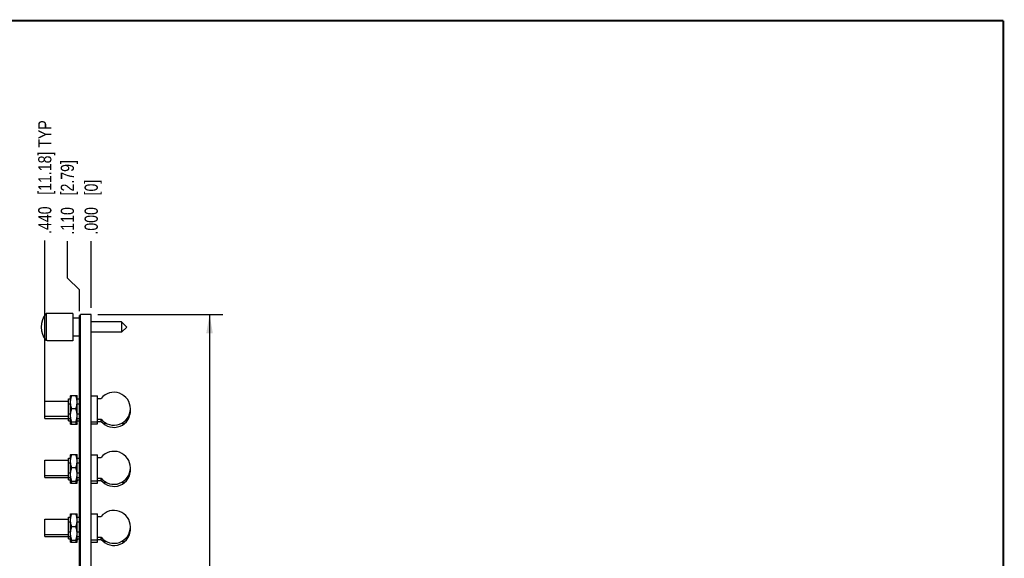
# Model space of a CAD drawing. Header units: inches. Extents: x 0.2 to 16.8, y 0.2 to 10.8.
# Tile 10 of 10: x 7.4 to 16.8, y 5.7 to 10.8. Entities that reach past the tile are written whole.
import ezdxf

# ---------------------------------------------------------------- set-up
doc = ezdxf.new("R2010")
doc.units = ezdxf.units.IN
doc.header["$LTSCALE"] = 0.935
doc.header["$MEASUREMENT"] = 0
doc.layers.get('0').update_dxf_attribs({"linetype": 'CONTINUOUS'})
doc.layers.add('DIMENSIONS', color=7, linetype='CONTINUOUS')
doc.styles.get("Standard").update_dxf_attribs({"font": 'txt', "width": 0.8})
doc.dimstyles.new('DIMSTYLE_1', dxfattribs={"dimtxt": 0.125, "dimasz": 0.18, "dimexe": 0.18, "dimexo": 0.0625, "dimgap": 0.09, "dimtad": 0, "dimtih": 1, "dimtoh": 1, "dimdec": 3, "dimzin": 4, "dimdsep": 46, "dimtxsty": 'STANDARD', "dimblk": '_FILLED', "dimblk1": '_FILLED', "dimblk2": '_FILLED', "dimcen": 0.09, "dimadec": 0, "dimazin": 0, "dimtp": 0.01, "dimtm": 0.01, "dimtfac": 1, "dimtdec": 3, "dimtofl": 0, "dimtmove": 0, "dimatfit": 3, "dimldrblk": '_FILLED', "dimfxl": 1, "dimtolj": 1, "dimtzin": 4, "dimarcsym": 0})
doc.dimstyles.new('DIMSTYLE_2', dxfattribs={"dimtxt": 0.125, "dimasz": 0.18, "dimexe": 0.18, "dimexo": 0.0625, "dimgap": 0.09, "dimtad": 0, "dimtih": 1, "dimtoh": 1, "dimdec": 3, "dimzin": 4, "dimdsep": 46, "dimtxsty": 'STANDARD', "dimblk": '_FILLED', "dimblk1": '_FILLED', "dimblk2": '_FILLED', "dimcen": 0.09, "dimadec": 0, "dimazin": 0, "dimtp": 0.01, "dimtm": 0.01, "dimtfac": 1, "dimtdec": 3, "dimtofl": 0, "dimtmove": 0, "dimatfit": 3, "dimldrblk": '_FILLED', "dimfxl": 1, "dimtolj": 1, "dimtzin": 4, "dimarcsym": 0})

# ---------------------------------------------------------------- blocks, each defined once
blk = doc.blocks.new('*D13')
at = {"layer": 'DIMENSIONS', "color": 2, "linetype": 'CONTINUOUS'}
for p, q in [((7.8788, 8.3171), (7.8788, 8.6675)), ((7.9947, 8.207), (7.8788, 8.3171)), ((7.9947, 8.0049), (7.9947, 8.207))]:
    blk.add_line(p, q, dxfattribs=at)
at = {"layer": 'DIMENSIONS', "color": 2, "linetype": 'CONTINUOUS', "insert": (7.8163, 8.73), "char_height": 0.125, "width": 1.125, "attachment_point": 1, "rotation": 90, "line_spacing_factor": 0.9}
blk.add_mtext('.110{\\Ftxt.shx;\\W1.000000;\\H0.125000; }[2.79]', dxfattribs=at)
blk = doc.blocks.new('_FILLED')
at = {"color": 0, "linetype": 'BYBLOCK'}
blk.add_solid([(0, 0), (-1, 0.174), (-1, -0.174)], dxfattribs=at)
blk = doc.blocks.new('*D14')
at = {"layer": 'DIMENSIONS', "color": 2, "linetype": 'CONTINUOUS'}
blk.add_line((7.6647, 7.1399), (7.6647, 8.6737), dxfattribs=at)
at = {"layer": 'DIMENSIONS', "color": 2, "linetype": 'CONTINUOUS', "insert": (7.6022, 8.7362), "char_height": 0.125, "width": 1.625, "attachment_point": 1, "rotation": 90, "line_spacing_factor": 0.9}
blk.add_mtext('.440{\\Ftxt.shx;\\W1.000000;\\H0.125000; }[11.18] TYP', dxfattribs=at)
blk = doc.blocks.new('*D15')
at = {"layer": 'DIMENSIONS', "color": 2, "linetype": 'CONTINUOUS'}
blk.add_line((8.1047, 8.0349), (8.1047, 8.6675), dxfattribs=at)
at = {"layer": 'DIMENSIONS', "color": 2, "linetype": 'CONTINUOUS', "insert": (8.0422, 8.73), "char_height": 0.125, "width": 0.825, "attachment_point": 1, "rotation": 90, "line_spacing_factor": 0.9}
blk.add_mtext('.000{\\Ftxt.shx;\\W1.000000;\\H0.125000; }[0]', dxfattribs=at)
blk = doc.blocks.new('*D16')
at = {"layer": 'DIMENSIONS', "color": 2, "linetype": 'CONTINUOUS'}
for p, q in [((8.1672, 7.9724), (9.3517, 7.9724)), ((9.2267, 7.9724), (9.2267, 4.7059)), ((9.2267, 1.1624), (9.2267, 4.4559)), ((8.1672, 1.1624), (9.3517, 1.1624))]:
    blk.add_line(p, q, dxfattribs=at)
at = {"layer": 'DIMENSIONS', "color": 2, "linetype": 'CONTINUOUS', "xscale": 0.18, "yscale": 0.18, "zscale": 0.18}
for p, rotation in [((9.2267, 7.9724), 90), ((9.2267, 1.1624), 270)]:
    blk.add_blockref('_FILLED', p, dxfattribs=dict(at, rotation=rotation))
at = {"layer": 'DIMENSIONS', "color": 2, "linetype": 'CONTINUOUS', "insert": (9.2267, 4.6434), "char_height": 0.125, "width": 1.425, "attachment_point": 2, "line_spacing_factor": 0.9}
blk.add_mtext('6.810{\\Ftxt.shx;\\W1.000000;\\H0.125000; }[172.97]', dxfattribs=at)

msp = doc.modelspace()

# ---------------------------------------------------------------- linework, layer by layer
at = {"color": 7, "linetype": 'CONTINUOUS'}
for p, q in [((7.6777, 7.9809), (7.6777, 7.7238)), ((7.6877, 7.9809), (7.6777, 7.9809)), ((7.6877, 7.9809), (7.6877, 7.9824)), ((7.9297, 7.9824), (7.6877, 7.9824)), ((7.9297, 7.9824), (7.9297, 7.7224)), ((7.9947, 7.9374), (7.9297, 7.9374)), ((7.9947, 1.1724), (7.9947, 7.9624)), ((8.0047, 7.9624), (7.9947, 7.9624)), ((8.0047, 7.9424), (7.9947, 7.9424)), ((8.0047, 1.1624), (8.0047, 7.9724)), ((8.1047, 7.9724), (8.0047, 7.9724)), ((8.1047, 1.1624), (8.1047, 7.9724)), ((8.3927, 7.9014), (8.1047, 7.9014)), ((8.3927, 7.9014), (8.3927, 7.8034)), ((8.4417, 7.8524), (8.3927, 7.9014)), ((8.4417, 7.8524), (8.3927, 7.8034)), ((7.9947, 7.7674), (7.9297, 7.7674)), ((8.3927, 7.8034), (8.1047, 7.8034)), ((7.6877, 7.7238), (7.6777, 7.7238)), ((7.6877, 7.7224), (7.6877, 7.7238)), ((7.9297, 7.7224), (7.6877, 7.7224)), ((7.9092, 7.2024), (7.9087, 7.2014)), ((7.9087, 6.9334), (7.9087, 7.2014)), ((7.9092, 7.2024), (7.9711, 7.2024)), ((7.9717, 7.2014), (7.9711, 7.2024)), ((7.9717, 6.9334), (7.9717, 7.2014)), ((8.1047, 7.2014), (8.1642, 7.2014)), ((8.1642, 6.9334), (8.1642, 7.2014)), ((7.6647, 6.9859), (7.6647, 7.1489)), ((7.6647, 7.1489), (7.8897, 7.1489)), ((7.8897, 6.9644), (7.8897, 7.1704)), ((7.8897, 7.1704), (7.9087, 7.1704)), ((7.8897, 7.1239), (7.9087, 7.1239)), ((7.9717, 7.1704), (7.9947, 7.1704)), ((7.9717, 7.1239), (7.9947, 7.1239)), ((8.1642, 7.1764), (8.1996, 7.1764)), ((7.6647, 7.0059), (7.8897, 7.0059)), ((7.8897, 7.0308), (7.9087, 7.0308)), ((7.9599, 7.0774), (7.9204, 7.0774)), ((7.9717, 7.0308), (7.9947, 7.0308)), ((7.6647, 6.9859), (7.8897, 6.9859)), ((7.8897, 6.9844), (7.9087, 6.9844)), ((7.8897, 6.9644), (7.9087, 6.9644)), ((7.9092, 6.9524), (7.9087, 6.9534)), ((7.9092, 6.9324), (7.9087, 6.9334)), ((7.9092, 6.9524), (7.9711, 6.9524)), ((7.9092, 6.9324), (7.9711, 6.9324)), ((7.9717, 6.9534), (7.9711, 6.9524)), ((7.9717, 6.9334), (7.9711, 6.9324)), ((7.9717, 6.9844), (7.9947, 6.9844)), ((7.9717, 6.9644), (7.9947, 6.9644)), ((8.1047, 6.9534), (8.1642, 6.9534)), ((8.1047, 6.9334), (8.1642, 6.9334)), ((8.1642, 6.9783), (8.1996, 6.9783)), ((8.1642, 6.9583), (8.1996, 6.9583)), ((8.2004, 6.9573), (8.2004, 6.9774)), ((8.2404, 6.9374), (8.2203, 6.9374)), ((8.2404, 6.9432), (8.2404, 6.9374)), ((8.4004, 6.9432), (8.4004, 6.9374)), ((8.4004, 6.9374), (8.4205, 6.9374)), ((8.4404, 6.9573), (8.4404, 6.9774)), ((7.9092, 6.6424), (7.9087, 6.6414)), ((7.9087, 6.3734), (7.9087, 6.6414)), ((7.9092, 6.6424), (7.9711, 6.6424)), ((7.9717, 6.6414), (7.9711, 6.6424)), ((7.9717, 6.3734), (7.9717, 6.6414)), ((8.1047, 6.6414), (8.1642, 6.6414)), ((8.1642, 6.3734), (8.1642, 6.6414)), ((7.6647, 6.4259), (7.6647, 6.5889)), ((7.6647, 6.5889), (7.8897, 6.5889)), ((7.8897, 6.4044), (7.8897, 6.6104)), ((7.8897, 6.6104), (7.9087, 6.6104)), ((7.8897, 6.5639), (7.9087, 6.5639)), ((7.9717, 6.6104), (7.9947, 6.6104)), ((7.9717, 6.5639), (7.9947, 6.5639)), ((8.1642, 6.6164), (8.1996, 6.6164)), ((7.6647, 6.4459), (7.8897, 6.4459)), ((7.8897, 6.4708), (7.9087, 6.4708)), ((7.9599, 6.5174), (7.9204, 6.5174)), ((7.9717, 6.4708), (7.9947, 6.4708)), ((7.6647, 6.4259), (7.8897, 6.4259)), ((7.8897, 6.4244), (7.9087, 6.4244)), ((7.8897, 6.4044), (7.9087, 6.4044)), ((7.9092, 6.3924), (7.9087, 6.3934)), ((7.9092, 6.3724), (7.9087, 6.3734)), ((7.9092, 6.3924), (7.9711, 6.3924)), ((7.9092, 6.3724), (7.9711, 6.3724)), ((7.9717, 6.3934), (7.9711, 6.3924)), ((7.9717, 6.3734), (7.9711, 6.3724)), ((7.9717, 6.4244), (7.9947, 6.4244)), ((7.9717, 6.4044), (7.9947, 6.4044)), ((8.1047, 6.3934), (8.1642, 6.3934)), ((8.1047, 6.3734), (8.1642, 6.3734)), ((8.1642, 6.4183), (8.1996, 6.4183)), ((8.1642, 6.3983), (8.1996, 6.3983)), ((8.2004, 6.3973), (8.2004, 6.4174)), ((8.2404, 6.3774), (8.2203, 6.3774)), ((8.2404, 6.3832), (8.2404, 6.3774)), ((8.4004, 6.3832), (8.4004, 6.3774)), ((8.4004, 6.3774), (8.4205, 6.3774)), ((8.4404, 6.3973), (8.4404, 6.4174)), ((7.9092, 6.0824), (7.9087, 6.0814)), ((7.9087, 5.8134), (7.9087, 6.0814)), ((7.9092, 6.0824), (7.9711, 6.0824)), ((7.9717, 6.0814), (7.9711, 6.0824)), ((7.9717, 5.8134), (7.9717, 6.0814)), ((8.1047, 6.0814), (8.1642, 6.0814)), ((8.1642, 5.8134), (8.1642, 6.0814)), ((7.6647, 5.8659), (7.6647, 6.0289)), ((7.6647, 6.0289), (7.8897, 6.0289)), ((7.8897, 5.8444), (7.8897, 6.0504)), ((7.8897, 6.0504), (7.9087, 6.0504)), ((7.8897, 6.0039), (7.9087, 6.0039)), ((7.9717, 6.0504), (7.9947, 6.0504)), ((7.9717, 6.0039), (7.9947, 6.0039)), ((8.1642, 6.0564), (8.1996, 6.0564)), ((7.6647, 5.8859), (7.8897, 5.8859)), ((7.8897, 5.9108), (7.9087, 5.9108)), ((7.9599, 5.9574), (7.9204, 5.9574)), ((7.9717, 5.9108), (7.9947, 5.9108)), ((7.6647, 5.8659), (7.8897, 5.8659)), ((7.8897, 5.8644), (7.9087, 5.8644)), ((7.8897, 5.8444), (7.9087, 5.8444)), ((7.9092, 5.8324), (7.9087, 5.8334)), ((7.9092, 5.8124), (7.9087, 5.8134)), ((7.9092, 5.8324), (7.9711, 5.8324)), ((7.9092, 5.8124), (7.9711, 5.8124)), ((7.9717, 5.8334), (7.9711, 5.8324)), ((7.9717, 5.8134), (7.9711, 5.8124)), ((7.9717, 5.8644), (7.9947, 5.8644)), ((7.9717, 5.8444), (7.9947, 5.8444)), ((8.1047, 5.8334), (8.1642, 5.8334)), ((8.1047, 5.8134), (8.1642, 5.8134)), ((8.1642, 5.8583), (8.1996, 5.8583)), ((8.1642, 5.8383), (8.1996, 5.8383)), ((8.2004, 5.8373), (8.2004, 5.8574)), ((8.2404, 5.8174), (8.2203, 5.8174)), ((8.2404, 5.8232), (8.2404, 5.8174)), ((8.4004, 5.8232), (8.4004, 5.8174)), ((8.4004, 5.8174), (8.4205, 5.8174)), ((8.4404, 5.8373), (8.4404, 5.8574))]:
    msp.add_line(p, q, dxfattribs=at)
at = {"color": 7, "linetype": 'CONTINUOUS', "const_width": 0.02}
for points in [[(16.75, 10.7586), (0.25, 10.7586)], [(16.75, 0.2586), (16.75, 10.7586)]]:
    msp.add_lwpolyline(points, dxfattribs=at)
at = {"color": 7, "linetype": 'CONTINUOUS'}
for centre, radius, start, end in [((7.8296, 7.8524), 0.199, 139.78014, 220.21986), ((8.3204, 7.0774), 0.1562, 219.33702, 140.66298), ((8.3204, 7.0574), 0.1562, 219.33702, 3.90485), ((8.3204, 6.5174), 0.1562, 219.33702, 140.66298), ((8.3204, 6.4974), 0.1562, 219.33702, 3.90485), ((8.3204, 5.9574), 0.1562, 219.33702, 140.66298), ((8.3204, 5.9374), 0.1562, 219.33702, 3.90485)]:
    msp.add_arc(centre, radius, start, end, dxfattribs=at)
for points, knots in [([(7.9204, 7.0774), (7.9196, 7.0799), (7.9179, 7.085), (7.9157, 7.0927), (7.9138, 7.1005), (7.9122, 7.1083), (7.9109, 7.1161), (7.9099, 7.124), (7.9094, 7.1319), (7.9092, 7.1399), (7.9094, 7.1478), (7.9099, 7.1557), (7.9109, 7.1636), (7.9122, 7.1715), (7.9138, 7.1793), (7.9157, 7.187), (7.9179, 7.1947), (7.9196, 7.1998), (7.9204, 7.2024)], [0, 0, 0, 0, 0.062919, 0.125701, 0.188348, 0.250865, 0.313265, 0.375569, 0.437802, 0.5, 0.562198, 0.624431, 0.686735, 0.749135, 0.811652, 0.874299, 0.937081, 1, 1, 1, 1]), ([(7.9599, 7.0774), (7.9608, 7.0799), (7.9624, 7.085), (7.9646, 7.0927), (7.9665, 7.1005), (7.9681, 7.1083), (7.9694, 7.1161), (7.9704, 7.124), (7.971, 7.1319), (7.9711, 7.1399), (7.971, 7.1478), (7.9704, 7.1557), (7.9694, 7.1636), (7.9681, 7.1715), (7.9665, 7.1793), (7.9646, 7.187), (7.9624, 7.1947), (7.9608, 7.1998), (7.9599, 7.2024)], [0, 0, 0, 0, 0.062919, 0.125701, 0.188348, 0.250865, 0.313265, 0.375569, 0.437802, 0.5, 0.562198, 0.624431, 0.686735, 0.749135, 0.811652, 0.874299, 0.937081, 1, 1, 1, 1]), ([(7.9204, 6.9524), (7.9196, 6.9549), (7.9179, 6.96), (7.9157, 6.9677), (7.9138, 6.9755), (7.9122, 6.9833), (7.9109, 6.9911), (7.9099, 6.999), (7.9094, 7.0069), (7.9092, 7.0149), (7.9094, 7.0228), (7.9099, 7.0307), (7.9109, 7.0386), (7.9122, 7.0465), (7.9138, 7.0543), (7.9157, 7.062), (7.9179, 7.0697), (7.9196, 7.0748), (7.9204, 7.0774)], [0, 0, 0, 0, 0.062919, 0.125701, 0.188348, 0.250865, 0.313265, 0.375569, 0.437802, 0.5, 0.562198, 0.624431, 0.686735, 0.749135, 0.811652, 0.874299, 0.937081, 1, 1, 1, 1]), ([(7.9599, 6.9524), (7.9608, 6.9549), (7.9624, 6.96), (7.9646, 6.9677), (7.9665, 6.9755), (7.9681, 6.9833), (7.9694, 6.9911), (7.9704, 6.999), (7.971, 7.0069), (7.9711, 7.0149), (7.971, 7.0228), (7.9704, 7.0307), (7.9694, 7.0386), (7.9681, 7.0465), (7.9665, 7.0543), (7.9646, 7.062), (7.9624, 7.0697), (7.9608, 7.0748), (7.9599, 7.0774)], [0, 0, 0, 0, 0.062919, 0.125701, 0.188348, 0.250865, 0.313265, 0.375569, 0.437802, 0.5, 0.562198, 0.624431, 0.686735, 0.749135, 0.811652, 0.874299, 0.937081, 1, 1, 1, 1]), ([(7.9204, 6.9324), (7.9199, 6.934), (7.9177, 6.9406), (7.9158, 6.9473), (7.9146, 6.9524)], [0, 0, 0, 0, 0.250555, 1, 1, 1, 1]), ([(7.9599, 6.9324), (7.9605, 6.934), (7.9626, 6.9406), (7.9645, 6.9473), (7.9657, 6.9524)], [0, 0, 0, 0, 0.250555, 1, 1, 1, 1]), ([(7.9204, 6.5174), (7.9196, 6.5199), (7.9179, 6.525), (7.9157, 6.5327), (7.9138, 6.5405), (7.9122, 6.5483), (7.9109, 6.5561), (7.9099, 6.564), (7.9094, 6.5719), (7.9092, 6.5799), (7.9094, 6.5878), (7.9099, 6.5957), (7.9109, 6.6036), (7.9122, 6.6115), (7.9138, 6.6193), (7.9157, 6.627), (7.9179, 6.6347), (7.9196, 6.6398), (7.9204, 6.6424)], [0, 0, 0, 0, 0.062919, 0.125701, 0.188348, 0.250865, 0.313265, 0.375569, 0.437802, 0.5, 0.562198, 0.624431, 0.686735, 0.749135, 0.811652, 0.874299, 0.937081, 1, 1, 1, 1]), ([(7.9599, 6.5174), (7.9608, 6.5199), (7.9624, 6.525), (7.9646, 6.5327), (7.9665, 6.5405), (7.9681, 6.5483), (7.9694, 6.5561), (7.9704, 6.564), (7.971, 6.5719), (7.9711, 6.5799), (7.971, 6.5878), (7.9704, 6.5957), (7.9694, 6.6036), (7.9681, 6.6115), (7.9665, 6.6193), (7.9646, 6.627), (7.9624, 6.6347), (7.9608, 6.6398), (7.9599, 6.6424)], [0, 0, 0, 0, 0.062919, 0.125701, 0.188348, 0.250865, 0.313265, 0.375569, 0.437802, 0.5, 0.562198, 0.624431, 0.686735, 0.749135, 0.811652, 0.874299, 0.937081, 1, 1, 1, 1]), ([(7.9204, 6.3924), (7.9196, 6.3949), (7.9179, 6.4), (7.9157, 6.4077), (7.9138, 6.4155), (7.9122, 6.4233), (7.9109, 6.4311), (7.9099, 6.439), (7.9094, 6.4469), (7.9092, 6.4549), (7.9094, 6.4628), (7.9099, 6.4707), (7.9109, 6.4786), (7.9122, 6.4865), (7.9138, 6.4943), (7.9157, 6.502), (7.9179, 6.5097), (7.9196, 6.5148), (7.9204, 6.5174)], [0, 0, 0, 0, 0.062919, 0.125701, 0.188348, 0.250865, 0.313265, 0.375569, 0.437802, 0.5, 0.562198, 0.624431, 0.686735, 0.749135, 0.811652, 0.874299, 0.937081, 1, 1, 1, 1]), ([(7.9599, 6.3924), (7.9608, 6.3949), (7.9624, 6.4), (7.9646, 6.4077), (7.9665, 6.4155), (7.9681, 6.4233), (7.9694, 6.4311), (7.9704, 6.439), (7.971, 6.4469), (7.9711, 6.4549), (7.971, 6.4628), (7.9704, 6.4707), (7.9694, 6.4786), (7.9681, 6.4865), (7.9665, 6.4943), (7.9646, 6.502), (7.9624, 6.5097), (7.9608, 6.5148), (7.9599, 6.5174)], [0, 0, 0, 0, 0.062919, 0.125701, 0.188348, 0.250865, 0.313265, 0.375569, 0.437802, 0.5, 0.562198, 0.624431, 0.686735, 0.749135, 0.811652, 0.874299, 0.937081, 1, 1, 1, 1]), ([(7.9204, 6.3724), (7.9199, 6.374), (7.9177, 6.3806), (7.9158, 6.3873), (7.9146, 6.3924)], [0, 0, 0, 0, 0.250555, 1, 1, 1, 1]), ([(7.9599, 6.3724), (7.9605, 6.374), (7.9626, 6.3806), (7.9645, 6.3873), (7.9657, 6.3924)], [0, 0, 0, 0, 0.250555, 1, 1, 1, 1]), ([(7.9204, 5.9574), (7.9196, 5.9599), (7.9179, 5.965), (7.9157, 5.9727), (7.9138, 5.9805), (7.9122, 5.9883), (7.9109, 5.9961), (7.9099, 6.004), (7.9094, 6.0119), (7.9092, 6.0199), (7.9094, 6.0278), (7.9099, 6.0357), (7.9109, 6.0436), (7.9122, 6.0515), (7.9138, 6.0593), (7.9157, 6.067), (7.9179, 6.0747), (7.9196, 6.0798), (7.9204, 6.0824)], [0, 0, 0, 0, 0.062919, 0.125701, 0.188348, 0.250865, 0.313265, 0.375569, 0.437802, 0.5, 0.562198, 0.624431, 0.686735, 0.749135, 0.811652, 0.874299, 0.937081, 1, 1, 1, 1]), ([(7.9599, 5.9574), (7.9608, 5.9599), (7.9624, 5.965), (7.9646, 5.9727), (7.9665, 5.9805), (7.9681, 5.9883), (7.9694, 5.9961), (7.9704, 6.004), (7.971, 6.0119), (7.9711, 6.0199), (7.971, 6.0278), (7.9704, 6.0357), (7.9694, 6.0436), (7.9681, 6.0515), (7.9665, 6.0593), (7.9646, 6.067), (7.9624, 6.0747), (7.9608, 6.0798), (7.9599, 6.0824)], [0, 0, 0, 0, 0.062919, 0.125701, 0.188348, 0.250865, 0.313265, 0.375569, 0.437802, 0.5, 0.562198, 0.624431, 0.686735, 0.749135, 0.811652, 0.874299, 0.937081, 1, 1, 1, 1]), ([(7.9204, 5.8324), (7.9196, 5.8349), (7.9179, 5.84), (7.9157, 5.8477), (7.9138, 5.8555), (7.9122, 5.8633), (7.9109, 5.8711), (7.9099, 5.879), (7.9094, 5.8869), (7.9092, 5.8949), (7.9094, 5.9028), (7.9099, 5.9107), (7.9109, 5.9186), (7.9122, 5.9265), (7.9138, 5.9343), (7.9157, 5.942), (7.9179, 5.9497), (7.9196, 5.9548), (7.9204, 5.9574)], [0, 0, 0, 0, 0.062919, 0.125701, 0.188348, 0.250865, 0.313265, 0.375569, 0.437802, 0.5, 0.562198, 0.624431, 0.686735, 0.749135, 0.811652, 0.874299, 0.937081, 1, 1, 1, 1]), ([(7.9599, 5.8324), (7.9608, 5.8349), (7.9624, 5.84), (7.9646, 5.8477), (7.9665, 5.8555), (7.9681, 5.8633), (7.9694, 5.8711), (7.9704, 5.879), (7.971, 5.8869), (7.9711, 5.8949), (7.971, 5.9028), (7.9704, 5.9107), (7.9694, 5.9186), (7.9681, 5.9265), (7.9665, 5.9343), (7.9646, 5.942), (7.9624, 5.9497), (7.9608, 5.9548), (7.9599, 5.9574)], [0, 0, 0, 0, 0.062919, 0.125701, 0.188348, 0.250865, 0.313265, 0.375569, 0.437802, 0.5, 0.562198, 0.624431, 0.686735, 0.749135, 0.811652, 0.874299, 0.937081, 1, 1, 1, 1]), ([(7.9204, 5.8124), (7.9199, 5.814), (7.9177, 5.8206), (7.9158, 5.8273), (7.9146, 5.8324)], [0, 0, 0, 0, 0.250555, 1, 1, 1, 1]), ([(7.9599, 5.8124), (7.9605, 5.814), (7.9626, 5.8206), (7.9645, 5.8273), (7.9657, 5.8324)], [0, 0, 0, 0, 0.250555, 1, 1, 1, 1])]:
    msp.add_open_spline(points, degree=3, knots=knots, dxfattribs=at)

# ---------------------------------------------------------------- dimensions: what is measured, and where the dimension line sits
at = {"layer": 'DIMENSIONS', "color": 2, "linetype": 'CONTINUOUS'}
dim = msp.add_ordinate_dim(feature_location=(7.6647, 7.1399), offset=(0, 1.5338), dtype=1, origin=(8.1047, 7.9724), text='<> TYP', dimstyle='DIMSTYLE_1', dxfattribs=at)
dim.commit()
dim.dimension.update_dxf_attribs({"geometry": '*D14', "text_midpoint": (7.6647, 9.5487)})
for feature_location, offset, dtype, picture, middle in [((7.9946600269, 8.0048743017), (-0.1158244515, 0.6626229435), 0, '*D13', (7.8788355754, 9.2924972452)), ((8.1046600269, 8.0348743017), (0, 0.6326229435), 1, '*D15', (8.1046600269, 9.1424972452))]:
    dim = msp.add_ordinate_dim(feature_location=feature_location, offset=offset, dtype=dtype, origin=(8.1046600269, 7.9723743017), dimstyle='DIMSTYLE_1', dxfattribs=at)
    dim.commit()
    dim.dimension.update_dxf_attribs({"geometry": picture, "text_midpoint": middle})
dim = msp.add_linear_dim(base=(9.2267, 7.9724), p1=(8.1672, 1.1624), p2=(8.1672, 7.9724), angle=90, dimstyle='DIMSTYLE_2', dxfattribs=at)
dim.commit()
dim.dimension.update_dxf_attribs({"geometry": '*D16', "text_midpoint": (9.0767, 4.5809), "dimtype": 160})

doc.saveas('drawing.dxf')
